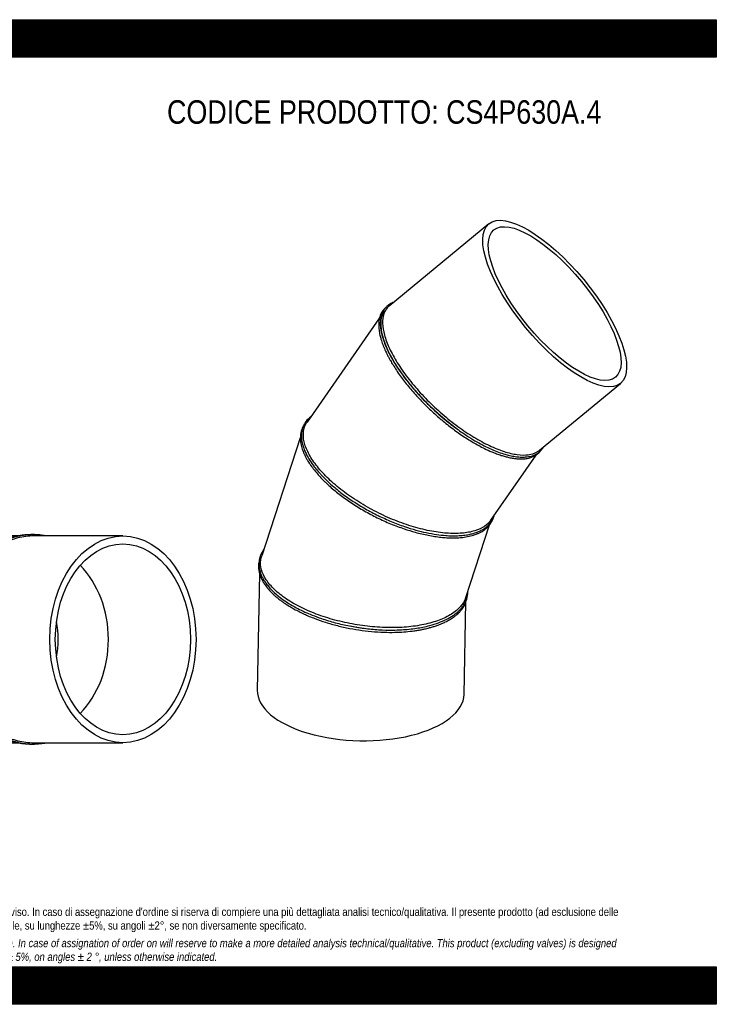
# Model space of a CAD drawing. Header units: millimetres. Extents: x 0 to 4243, y 0 to 3000.
# Tile 5 of 5: x 2121 to 4243, y 0 to 3000. Entities that reach past the tile are written whole.
import ezdxf

# ---------------------------------------------------------------- set-up
doc = ezdxf.new("R2010")
doc.units = ezdxf.units.MM
doc.header["$LTSCALE"] = 14.285714
doc.layers.add('Default', color=7, linetype='Continuous')
doc.layers.add('TUBO_X_GOMITO_45', color=7, linetype='Continuous')

# ---------------------------------------------------------------- blocks, each defined once
blk = doc.blocks.new('SE1')
at = {"layer": 'TUBO_X_GOMITO_45', "color": 7, "linetype": 'Continuous'}
for p, q in [((3550.3, 2378), (3246.6, 2127.4)), ((3217.2, 2092), (2996.9, 1774)), ((3704, 1688), (3951.2, 1892)), ((3450.2, 1755.8), (3450.2, 1755.8)), ((2976, 1725.6), (2858.4, 1366.5)), ((3556.3, 1475.2), (3693.8, 1673.6)), ((3253.2, 1471.5), (3253.2, 1471.5)), ((3479.8, 1239.8), (3552.2, 1460.6)), ((2852.1, 1311.1), (2844.9, 957.1)), ((3474.8, 944.2), (3480.5, 1226)), ((3147.7, 1149.3), (3147.6, 1149.3))]:
    blk.add_line(p, q, dxfattribs=at)
for major_axis in [(200.5, -243), (-185.1, 224.4)]:
    blk.add_ellipse((3750.7, 2135), major_axis=major_axis, ratio=0.364105, dxfattribs=at)
for centre, major_axis, ratio, start_param, end_param in [((3469.5, 1903), (233.7, -214.9), 0.397048, 3.196446, 4.984809), ((3159.8, 950.7), (-314.9, 6.4), 0.46865, 0, 3.141593)]:
    blk.add_ellipse(centre, major_axis=major_axis, ratio=ratio, start_param=start_param, end_param=end_param, dxfattribs=at)
for points, knots in [([(3260.1, 2138.6), (3259.5, 2138.4), (3256.6, 2137.3), (3251.9, 2135.2), (3246.9, 2132.4), (3243, 2129.6), (3239.5, 2126.8), (3235.9, 2123.3), (3232.5, 2119.2), (3229.5, 2114.9), (3226.7, 2109.9), (3224.2, 2104.1), (3222.2, 2097.7), (3220.8, 2091.2), (3219.6, 2082.5), (3219.4, 2070.7), (3220.8, 2056.9), (3223.5, 2043.4), (3226.8, 2031), (3230.7, 2019.4), (3234.8, 2008.6), (3239.4, 1998), (3245, 1986), (3254.8, 1967.3), (3270.3, 1941.4), (3293.2, 1908.7), (3319.6, 1876), (3348.7, 1843.9), (3380.2, 1812.9), (3413.4, 1783.7), (3447.6, 1756.7), (3479.3, 1734.6), (3507.1, 1717.4), (3530.7, 1704.4), (3553.1, 1693.4), (3574.6, 1684.3), (3593.4, 1677.7), (3610.4, 1672.9), (3626.1, 1669.5), (3641.9, 1667.5), (3655.6, 1667.1), (3666.6, 1667.9), (3675.4, 1669.3), (3683.2, 1671.4), (3690.4, 1674.2), (3696.5, 1677.4), (3700.5, 1680.1), (3703.7, 1682.6), (3706.8, 1685.3), (3711.2, 1689.9), (3713.6, 1693.4), (3715.2, 1695.8)], [0.4546403, 0.4546403, 0.4546403, 0.4546403, 0.4569438, 0.4644168, 0.4719248, 0.4765825, 0.4810469, 0.4873341, 0.4943712, 0.4996258, 0.5059433, 0.5139235, 0.521348, 0.5276605, 0.535035, 0.5483691, 0.5616923, 0.5717909, 0.5825281, 0.5918117, 0.5987599, 0.6069153, 0.6153419, 0.6247273, 0.6467928, 0.6688505, 0.6909026, 0.7129521, 0.7350003, 0.7570486, 0.7790983, 0.8011509, 0.8176018, 0.8323123, 0.8470265, 0.8620516, 0.8764034, 0.8869281, 0.899867, 0.912985, 0.9260446, 0.9361115, 0.9444462, 0.952569, 0.9614967, 0.9698039, 0.9755744, 0.9785728, 0.9834899, 0.9907453, 1, 1, 1, 1]), ([(3233.4, 2120.2), (3232.9, 2119.8), (3231.2, 2118.1), (3228, 2114.5), (3224.1, 2108.9), (3220.6, 2102.3), (3218.1, 2095.5), (3216.3, 2088.7), (3215.1, 2081), (3214.5, 2071.9), (3214.8, 2062.6), (3215.6, 2054.4), (3216.8, 2046.7), (3218.6, 2037.9), (3221.9, 2025.3), (3224.9, 2016.6), (3227.1, 2010.6)], [0.8900711, 0.8900711, 0.8900711, 0.8900711, 0.8922834, 0.8985732, 0.9070083, 0.9159896, 0.9244035, 0.9308588, 0.9388577, 0.9486088, 0.9578538, 0.9646494, 0.9707628, 0.9776648, 0.9874948, 1, 1, 1, 1]), ([(3229.7, 2109.7), (3225.4, 2102.7), (3222.7, 2094.4), (3220.2, 2075.4), (3220.5, 2064.5), (3224.4, 2040.9), (3227.9, 2028.1), (3238.1, 2001.1), (3244.7, 1986.8), (3256.7, 1964.8), (3261.1, 1957.4), (3270.4, 1942.4), (3275.4, 1934.8), (3291.3, 1911.9), (3303.2, 1896.5), (3328.8, 1866.1), (3342.6, 1851), (3371.5, 1821.7), (3386.7, 1807.4), (3418, 1780.4), (3434, 1767.6), (3450.2, 1755.8)], [0.4394972, 0.4394972, 0.4394972, 0.4394972, 0.5, 0.5, 0.5625, 0.5625, 0.625, 0.625, 0.6875, 0.6875, 0.71875, 0.71875, 0.75, 0.75, 0.8125, 0.8125, 0.875, 0.875, 0.9375, 0.9375, 1, 1, 1, 1]), ([(3246.6, 2127.4), (3242.4, 2123.9), (3238.8, 2119.8), (3231.4, 2108), (3228.5, 2099.5), (3226, 2080.2), (3226.3, 2069.4), (3230.2, 2045.7), (3233.7, 2032.9), (3243.8, 2005.9), (3250.4, 1991.7), (3262.4, 1969.7), (3266.8, 1962.3), (3276.1, 1947.3), (3281.2, 1939.7), (3297, 1916.8), (3308.9, 1901.4), (3334.4, 1871), (3348.2, 1855.9), (3377.2, 1826.6), (3392.4, 1812.4), (3423.6, 1785.4), (3439.6, 1772.6), (3472, 1748.8), (3488.3, 1737.9), (3520.5, 1718.3), (3536.4, 1709.7), (3567.3, 1695), (3582.2, 1689), (3610.7, 1679.8), (3624.1, 1676.7), (3648.9, 1673.3), (3660.3, 1673.2), (3680.5, 1675.9), (3689.4, 1678.7), (3699.4, 1684.6), (3701.8, 1686.2), (3704, 1688)], [0.4482546, 0.4482546, 0.4482546, 0.4482546, 0.46875, 0.46875, 0.5, 0.5, 0.53125, 0.53125, 0.5625, 0.5625, 0.59375, 0.59375, 0.609375, 0.609375, 0.625, 0.625, 0.65625, 0.65625, 0.6875, 0.6875, 0.71875, 0.71875, 0.75, 0.75, 0.78125, 0.78125, 0.8125, 0.8125, 0.84375, 0.84375, 0.875, 0.875, 0.90625, 0.90625, 0.9375, 0.9375, 0.948259, 0.948259, 0.948259, 0.948259]), ([(3227.1, 2010.6), (3229.4, 2004.5), (3233, 1995.5), (3239.7, 1981.3), (3245.1, 1970.9), (3251.1, 1960.1), (3261.8, 1941.9), (3279.5, 1915.3), (3305, 1882.1), (3333.6, 1849.3), (3364.8, 1817.4), (3397.9, 1787.2), (3432.3, 1759.1), (3467.4, 1733.7), (3502.5, 1711.6), (3533.1, 1695), (3556.7, 1684.2), (3573.8, 1677.4), (3587.4, 1672.7), (3599.9, 1669), (3612.2, 1665.9), (3625.5, 1663.5), (3639.6, 1661.9), (3653.8, 1661.7), (3665.7, 1663), (3674.3, 1664.9), (3680.1, 1666.8), (3685.4, 1668.9), (3691.2, 1671.8), (3697, 1675.7), (3702, 1680), (3705, 1683.3), (3706.3, 1684.9), (3706.5, 1685.1)], [0, 0, 0, 0, 0.012539, 0.0223834, 0.0292869, 0.0354158, 0.0448675, 0.067209, 0.0895522, 0.1118917, 0.1342294, 0.1565666, 0.1789048, 0.2012457, 0.2235904, 0.2459425, 0.2609594, 0.2711894, 0.2814748, 0.2898942, 0.2986804, 0.3095843, 0.3213023, 0.334114, 0.3475109, 0.3561022, 0.3610878, 0.3670827, 0.3748021, 0.383057, 0.39108, 0.397788, 0.3986149, 0.3986149, 0.3986149, 0.3986149]), ([(3008.1, 1790.4), (3002.2, 1785.9), (2993.5, 1777.2), (2985.3, 1763.4), (2981.1, 1751.1), (2979.1, 1738.6), (2979.1, 1726.1), (2980.8, 1713.3), (2984, 1700.7), (2988.8, 1687.7), (2995.5, 1673.3), (3005, 1656.8), (3016.5, 1640.4), (3027.1, 1627.3), (3035.2, 1617.9), (3043.3, 1609.1), (3055.8, 1596.5), (3075.1, 1578.6), (3103, 1555.9), (3136.7, 1532.2), (3173.9, 1509.4), (3212.9, 1488.7), (3253.1, 1470.6), (3291.7, 1456), (3327.3, 1444.9), (3359.9, 1436.8), (3390.6, 1431.3), (3416.2, 1428.4), (3437.4, 1427.4), (3455.5, 1427.5), (3473.3, 1428.9), (3489.2, 1431.3), (3501.7, 1434.3), (3511.1, 1437.3), (3518.2, 1440), (3524.5, 1442.8), (3530.8, 1446.1), (3537.8, 1450.4), (3544.9, 1455.8), (3550.7, 1461.4), (3555.1, 1466.5), (3558.8, 1471.6), (3561.9, 1477), (3564.5, 1482.4), (3566.2, 1487.1), (3567, 1489.9), (3567.4, 1491.1)], [0.3475041, 0.3475041, 0.3475041, 0.3475041, 0.3690294, 0.385149, 0.3981211, 0.4102323, 0.4238794, 0.4346956, 0.446484, 0.45795, 0.4689656, 0.4837886, 0.4998708, 0.5097679, 0.5162955, 0.5230706, 0.5315151, 0.5477905, 0.5679709, 0.5899854, 0.6119964, 0.6340061, 0.656016, 0.6780279, 0.6968212, 0.7144755, 0.7327056, 0.7499375, 0.7608577, 0.7731903, 0.7860488, 0.7986336, 0.8092784, 0.8166607, 0.8234513, 0.8289887, 0.8349549, 0.8430637, 0.8523096, 0.8611368, 0.8676981, 0.8733313, 0.8808244, 0.8874691, 0.8924286, 0.8965071, 0.8965071, 0.8965071, 0.8965071]), ([(3556.3, 1475.2), (3551.5, 1468.3), (3545.2, 1462.1), (3529, 1451), (3518.8, 1446.2), (3495.5, 1439), (3482.3, 1436.6), (3453.5, 1434.2), (3437.9, 1434.2), (3404.9, 1436.7), (3387.5, 1439.1), (3351.4, 1446.3), (3332.8, 1451.1), (3295.1, 1462.8), (3276.1, 1469.7), (3238.2, 1485.4), (3219.3, 1494.2), (3182.6, 1513.4), (3164.8, 1523.7), (3130.7, 1545.6), (3114.4, 1557.1), (3084.2, 1580.9), (3070.2, 1593.1), (3051.4, 1611.7), (3045.4, 1617.9), (3034.3, 1630.4), (3029.1, 1636.6), (3014.8, 1655.2), (3006.8, 1667.5), (2994.5, 1691.4), (2990.2, 1703), (2985.2, 1725.1), (2984.6, 1735.5), (2987.2, 1754.9), (2990.3, 1763.7), (2995.8, 1772.4), (2996.3, 1773.2), (2996.9, 1774)], [0.0343542, 0.0343542, 0.0343542, 0.0343542, 0.0625, 0.0625, 0.09375, 0.09375, 0.125, 0.125, 0.15625, 0.15625, 0.1875, 0.1875, 0.21875, 0.21875, 0.25, 0.25, 0.28125, 0.28125, 0.3125, 0.3125, 0.34375, 0.34375, 0.375, 0.375, 0.390625, 0.390625, 0.40625, 0.40625, 0.4375, 0.4375, 0.46875, 0.46875, 0.5, 0.5, 0.53125, 0.53125, 0.5343449, 0.5343449, 0.5343449, 0.5343449]), ([(2984.8, 1761.2), (2983.4, 1758.7), (2980.9, 1753.4), (2978, 1744.5), (2976.3, 1735.3), (2975.8, 1725.8), (2976.4, 1714.4), (2979, 1700), (2983.9, 1685.5), (2988.9, 1674.2), (2993, 1665.9), (2997.9, 1657.2), (3005.5, 1645), (3011.5, 1636.9), (3015.6, 1631.4)], [0.8789847, 0.8789847, 0.8789847, 0.8789847, 0.8879564, 0.8977545, 0.9082588, 0.9167761, 0.9260077, 0.9412667, 0.9566456, 0.9646393, 0.9707516, 0.9776566, 0.9874903, 1, 1, 1, 1]), ([(3015.6, 1631.4), (3020, 1625.8), (3026.5, 1617.7), (3037.8, 1605.3), (3046.5, 1596.3), (3055.8, 1587.2), (3072.1, 1572.2), (3097.8, 1551), (3132.8, 1526.2), (3170.6, 1503.1), (3210.2, 1482.1), (3251, 1463.7), (3289.9, 1449.1), (3321.6, 1439.3), (3346.1, 1433.1), (3365.8, 1428.8), (3385.2, 1425.4), (3404, 1423), (3422.7, 1421.4), (3443, 1420.8), (3464.3, 1421.8), (3485.2, 1424.6), (3501.4, 1428.6), (3513.4, 1432.9), (3522.2, 1436.8), (3529.2, 1440.6), (3535.1, 1444.5), (3540.6, 1448.6), (3546.3, 1453.7), (3551.6, 1459.7), (3555.9, 1465.6), (3558.9, 1470.9), (3560.4, 1474.1), (3561, 1475.5), (3561, 1475.5)], [0, 0, 0, 0, 0.012542, 0.0223936, 0.029305, 0.0354354, 0.0448896, 0.0672387, 0.0895899, 0.1119376, 0.134284, 0.1566307, 0.1789792, 0.1975455, 0.2087266, 0.2199098, 0.2310999, 0.2425944, 0.2536, 0.2657409, 0.2818818, 0.2974922, 0.3124148, 0.3219649, 0.3300466, 0.3380487, 0.3440888, 0.3502604, 0.3583898, 0.3668923, 0.375144, 0.3812984, 0.38618, 0.3862021, 0.3862021, 0.3862021, 0.3862021]), ([(2864.9, 1386.6), (2863.8, 1385), (2861.1, 1381), (2857.5, 1374.6), (2854.6, 1367.9), (2852.7, 1362), (2851.2, 1356.3), (2850.2, 1349.8), (2849.7, 1342.9), (2849.9, 1336), (2850.7, 1329.1), (2852.2, 1321.4), (2855, 1312.3), (2858.8, 1303.2), (2864.1, 1293.4), (2871.6, 1281.9), (2882.6, 1268.3), (2897.2, 1253.7), (2914.2, 1239.5), (2932.2, 1226.8), (2950.4, 1215.6), (2969.1, 1205.3), (2989.5, 1195.4), (3013.7, 1185.1), (3044.2, 1173.8), (3082.3, 1162.3), (3125.8, 1152.3), (3170.1, 1145.1), (3214.4, 1140.9), (3252.5, 1139.9), (3283.4, 1140.9), (3307.7, 1142.8), (3329.5, 1145.6), (3350.4, 1149.3), (3373.2, 1154.7), (3397.5, 1162.3), (3421.3, 1172.6), (3439.8, 1183.3), (3452.7, 1193.2), (3461.7, 1201.5), (3468.8, 1209.6), (3474.2, 1217.3), (3477.8, 1223.9), (3480.4, 1229.4), (3482.7, 1235.3), (3484.6, 1242.2), (3485.8, 1249.5), (3486.2, 1255.2), (3486.2, 1258.4), (3486.2, 1259.1)], [0.3365952, 0.3365952, 0.3365952, 0.3365952, 0.3422875, 0.3504507, 0.3578614, 0.3641966, 0.369246, 0.3757679, 0.3841803, 0.3905, 0.3965573, 0.4046963, 0.4131762, 0.4234472, 0.4316449, 0.4424229, 0.4577136, 0.4726118, 0.48749, 0.502797, 0.5147776, 0.526379, 0.5401486, 0.5530454, 0.569229, 0.5915839, 0.6139357, 0.6362869, 0.6586394, 0.6809951, 0.6950449, 0.70801, 0.72107, 0.732398, 0.7454626, 0.7641552, 0.7821453, 0.8004368, 0.8134093, 0.8226756, 0.8324727, 0.8430528, 0.849385, 0.8544424, 0.8610036, 0.8685894, 0.8762511, 0.8836115, 0.8858523, 0.8858523, 0.8858523, 0.8858523]), ([(2851.4, 1354.5), (2850.6, 1351.3), (2849.4, 1346.4), (2848.7, 1338.8), (2848.6, 1333), (2848.9, 1327.5), (2849.6, 1321.7), (2850.9, 1315.3), (2852.6, 1309.3), (2854.6, 1303.6), (2857, 1297.8), (2860.3, 1291.2), (2865.4, 1282.3), (2873.3, 1271), (2884.3, 1258.4), (2895.2, 1247.8), (2904.7, 1239.6), (2913, 1232.9), (2921.5, 1226.6), (2931.1, 1220), (2942.6, 1212.7), (2956.6, 1204.5), (2971.8, 1196.5), (2987.3, 1189), (3003.3, 1182), (3024.9, 1173.4), (3053.2, 1163.5), (3088.9, 1153.4), (3126.2, 1145.1), (3164.1, 1138.9), (3202, 1134.8), (3238, 1133.1), (3269.9, 1133.3), (3297.6, 1135), (3318.4, 1137.3), (3334.6, 1139.8), (3346.4, 1141.9), (3356.8, 1144.2), (3366.4, 1146.5), (3376.2, 1149.1), (3386.8, 1152.4), (3397.4, 1156.2), (3407.7, 1160.3), (3418.9, 1165.4), (3430.8, 1171.8), (3441.4, 1178.6), (3449.5, 1184.7), (3455.5, 1189.9), (3460.4, 1194.6), (3464.3, 1199), (3468.1, 1203.5), (3472, 1208.9), (3475.9, 1215.4), (3479.2, 1222.2), (3481.5, 1228.5), (3483, 1233.8), (3483.9, 1238.2), (3484.3, 1241), (3484.5, 1242.2)], [0, 0, 0, 0, 0.0093284, 0.0168132, 0.0224541, 0.0269851, 0.0331745, 0.0397336, 0.04598, 0.0509437, 0.0565174, 0.0633678, 0.0703123, 0.0828548, 0.0971211, 0.1088041, 0.1157597, 0.1230992, 0.1301593, 0.1364395, 0.1450773, 0.155394, 0.1652341, 0.1748057, 0.1843755, 0.193944, 0.2121316, 0.2312569, 0.2503806, 0.2695039, 0.2886278, 0.3077538, 0.32458, 0.3388681, 0.3526932, 0.3597811, 0.3671952, 0.3739432, 0.3791452, 0.3854821, 0.3931857, 0.4008342, 0.4080692, 0.4161305, 0.4273333, 0.4385994, 0.4459523, 0.4526975, 0.4589519, 0.4638487, 0.4687347, 0.4752336, 0.4829096, 0.4905943, 0.4977141, 0.5029723, 0.5075309, 0.5114119, 0.5114119, 0.5114119, 0.5114119]), ([(3479.8, 1239.9), (3478.1, 1234.6), (3475.8, 1229.5), (3467.5, 1215.8), (3460.3, 1207.4), (3442.1, 1192.2), (3431.2, 1185.2), (3406.1, 1172.9), (3392, 1167.6), (3361.1, 1158.7), (3344.3, 1155.2), (3308.8, 1150.1), (3290.1, 1148.5), (3251.3, 1147.3), (3231.2, 1147.7), (3190.6, 1150.5), (3170, 1152.8), (3129.2, 1159.5), (3108.9, 1163.7), (3069.2, 1173.9), (3050, 1179.9), (3013.1, 1193.3), (2995.5, 1200.8), (2962.8, 1217), (2947.7, 1225.7), (2927.2, 1239.4), (2920.8, 1244.1), (2908.7, 1253.6), (2903, 1258.5), (2887.5, 1273.3), (2878.8, 1283.4), (2865.4, 1303.8), (2860.5, 1314), (2855, 1334.3), (2854.2, 1344.3), (2856.1, 1358.2), (2857, 1362.4), (2858.4, 1366.5)], [0.0137233, 0.0137233, 0.0137233, 0.0137233, 0.03125, 0.03125, 0.0625, 0.0625, 0.09375, 0.09375, 0.125, 0.125, 0.15625, 0.15625, 0.1875, 0.1875, 0.21875, 0.21875, 0.25, 0.25, 0.28125, 0.28125, 0.3125, 0.3125, 0.34375, 0.34375, 0.375, 0.375, 0.390625, 0.390625, 0.40625, 0.40625, 0.4375, 0.4375, 0.46875, 0.46875, 0.5, 0.5, 0.5137185, 0.5137185, 0.5137185, 0.5137185])]:
    blk.add_open_spline(points, degree=3, knots=knots, dxfattribs=at)
for points in [[(3715.2, 1695.8), (3715.8, 1696.8), (3716.3, 1697.7), (3716.8, 1698.6)], [(3127.4, 1152.9), (3134.1, 1151.6), (3140.9, 1150.4), (3147.6, 1149.3)], [(3147.7, 1149.3), (3157.3, 1147.8), (3167, 1146.4), (3176.6, 1145.3)]]:
    blk.add_open_spline(points, degree=3, dxfattribs=at)
blk = doc.blocks.new('SE2')
at = {"layer": 'TUBO_X_GOMITO_45', "color": 7, "linetype": 'Continuous'}
for p, q in [((1919.9, 1427), (1870.3, 1427)), ((2116.5, 1427), (1971.3, 1427)), ((2435.6, 1427), (2164.5, 1427)), ((1870.3, 797), (1919.9, 797)), ((1971.3, 797), (2116.5, 797)), ((2164.5, 797), (2435.6, 797))]:
    blk.add_line(p, q, dxfattribs=at)
for centre, radius, start, end in [((1868.2, 1112), 319, 99.8836, 266.0298), ((1869.2, 1112), 319, 81.1555, 278.8446), ((1870.3, 1112), 315, 89.9987, 270.0012), ((1868.2, 1112), 319, 274.0064, 278.9874)]:
    blk.add_arc(centre, radius, start, end, dxfattribs=at)
for major_axis in [(0, 315), (0, 290.9)]:
    blk.add_ellipse((2435.6, 1112), major_axis=major_axis, ratio=0.707107, dxfattribs=at)
for centre, major_axis, ratio, start_param, end_param in [((2158.8, 1112), (0, -290.9), 0.800199, 0.683234, 2.458358), ((2158.8, 1112), (0, 290.9), 0.800199, 3.824827, 5.599951), ((1967.3, 1112), (0, 290.9), 0.931852, 4.523379, 4.901399), ((1967.3, 1112), (0, -290.9), 0.931852, 1.381786, 1.759807)]:
    blk.add_ellipse(centre, major_axis=major_axis, ratio=ratio, start_param=start_param, end_param=end_param, dxfattribs=at)
for points, knots in [([(2012.8, 1427.1), (2012.7, 1427.1), (2006.4, 1428.2), (1993.8, 1429.8), (1975.3, 1431.1), (1956.2, 1431), (1936.2, 1429.6), (1915.1, 1426.5), (1894.2, 1421.8), (1874.6, 1415.8), (1856.4, 1408.7), (1841.2, 1401.6), (1829.8, 1395.5), (1822.5, 1391.3), (1817, 1388), (1810.4, 1383.8), (1802.3, 1378.3), (1793.2, 1371.6), (1784.3, 1364.5), (1773.5, 1355.2), (1757.6, 1340.1), (1738, 1317.6), (1718, 1289.1), (1703.2, 1262), (1692.5, 1237.7), (1685.3, 1217.6), (1680.6, 1201.6), (1677.6, 1189.6), (1675.6, 1180.3), (1673.5, 1169.1), (1671.4, 1155.6), (1669.5, 1138.1), (1669.1, 1127.1), (1668.8, 1119.8)], [0.7287847, 0.7287847, 0.7287847, 0.7287847, 0.7289937, 0.739039, 0.7491736, 0.7588609, 0.7697797, 0.7815237, 0.793048, 0.8042434, 0.8142427, 0.8242445, 0.8309061, 0.8347078, 0.8375236, 0.8411681, 0.846934, 0.8529765, 0.858893, 0.8647008, 0.8752418, 0.8929967, 0.9107157, 0.9284331, 0.9398151, 0.9508888, 0.9604564, 0.9649205, 0.9693187, 0.9748507, 0.9817395, 0.9901982, 1, 1, 1, 1]), ([(2016.1, 1427), (2015, 1427.2), (2007.6, 1428.4), (1994, 1430.1), (1976.1, 1431.1), (1961.5, 1431), (1950, 1430.4), (1940.7, 1429.6), (1932, 1428.5), (1924.6, 1427.4), (1918.3, 1426.3), (1911.9, 1425.1), (1900.8, 1422.6), (1883.4, 1417.8), (1861.2, 1409.6), (1838.8, 1399.1), (1818.3, 1387.2), (1799, 1374), (1780.5, 1359), (1762.8, 1342.1), (1746.4, 1323.8), (1731.5, 1304.2), (1720.2, 1286.8), (1712.1, 1272.5), (1707.2, 1263.1), (1703.6, 1255.6), (1700.7, 1249.2), (1696.5, 1239.5), (1689.6, 1221.7), (1681.9, 1196.5), (1675.8, 1167.1), (1672.4, 1138), (1671.4, 1110.2), (1672.6, 1083.8), (1675.7, 1058.6), (1680.6, 1033.5), (1687.2, 1009.8), (1694, 990.7), (1699.8, 976.7), (1704.8, 965.8), (1710.6, 954.2), (1718.8, 939.6), (1730.1, 921.8), (1743.7, 903.6), (1757.3, 888), (1769.5, 875.4), (1781.5, 864.4), (1793.9, 854.2), (1804.9, 846), (1813.7, 840.1), (1821.2, 835.3), (1829.6, 830.3), (1839.9, 824.6), (1852.4, 818.5), (1866.6, 812.5), (1882, 806.9), (1896.8, 802.5), (1909.5, 799.4), (1919.4, 797.5), (1928, 796.1), (1937.3, 794.8), (1949.4, 793.6), (1964.8, 792.9), (1982.9, 793.1), (2000.2, 794.6), (2011.2, 796.1), (2015.9, 796.9)], [0.2286434, 0.2286434, 0.2286434, 0.2286434, 0.2305017, 0.2407226, 0.2505899, 0.2593553, 0.2642558, 0.2692437, 0.2742502, 0.2784516, 0.281306, 0.2844578, 0.2888793, 0.2997087, 0.3132651, 0.326648, 0.3390408, 0.3506431, 0.3634088, 0.3763122, 0.3887563, 0.4012351, 0.4141333, 0.4204941, 0.4262227, 0.4301797, 0.4330084, 0.4368883, 0.4462277, 0.4616646, 0.4764554, 0.491158, 0.5052989, 0.5179016, 0.5305044, 0.5431076, 0.5561957, 0.5674007, 0.5735952, 0.579035, 0.58555, 0.5932343, 0.6045574, 0.6176167, 0.6281808, 0.6364202, 0.6447829, 0.6536293, 0.6614616, 0.6662701, 0.6703916, 0.6754956, 0.6816054, 0.6890927, 0.6975506, 0.7062218, 0.715214, 0.7223591, 0.7271425, 0.7314104, 0.7362953, 0.7423356, 0.7509479, 0.7611422, 0.7713785, 0.778997, 0.778997, 0.778997, 0.778997]), ([(1971.3, 797), (1971.3, 797), (1971.3, 797), (1952.2, 797), (1933.1, 799), (1895.5, 807), (1877.1, 813), (1841.7, 828.6), (1824.7, 838.3), (1792.8, 861.2), (1777.8, 874.2), (1757.4, 896.1), (1750.9, 903.7), (1738.7, 919.6), (1732.9, 927.9), (1716.9, 953.6), (1707.7, 971.9), (1692.9, 1010.1), (1687.3, 1030), (1679.7, 1070.6), (1677.8, 1091.3), (1677.8, 1132.7), (1679.7, 1153.4), (1687.3, 1194), (1692.9, 1213.9), (1707.7, 1252.1), (1716.9, 1270.4), (1733, 1296.1), (1738.7, 1304.4), (1750.9, 1320.3), (1757.4, 1328), (1777.8, 1349.8), (1792.8, 1362.9), (1824.7, 1385.7), (1841.7, 1395.4), (1877.1, 1411.1), (1895.6, 1417), (1933.1, 1425), (1952.2, 1427), (1971.3, 1427)], [0.249996, 0.249996, 0.249996, 0.249996, 0.25, 0.25, 0.28125, 0.28125, 0.3125, 0.3125, 0.34375, 0.34375, 0.375, 0.375, 0.390625, 0.390625, 0.40625, 0.40625, 0.4375, 0.4375, 0.46875, 0.46875, 0.5, 0.5, 0.53125, 0.53125, 0.5625, 0.5625, 0.59375, 0.59375, 0.609375, 0.609375, 0.625, 0.625, 0.65625, 0.65625, 0.6875, 0.6875, 0.71875, 0.71875, 0.7499929, 0.7499929, 0.7499929, 0.7499929]), ([(2160, 1431), (2157.2, 1431), (2152, 1431), (2144.5, 1430.7), (2136, 1430), (2125.6, 1428.8), (2114.4, 1426.7), (2103.9, 1424.2), (2095.6, 1421.8), (2089, 1419.7), (2083.6, 1417.8), (2075.7, 1414.7), (2062.6, 1408.9), (2045.2, 1399.6), (2029, 1388.8), (2016.5, 1379), (2007.6, 1371.4), (2000.6, 1364.9), (1994.6, 1359), (1988.4, 1352.5), (1981.2, 1344.4), (1973.1, 1334.5), (1965.1, 1323.8), (1957.6, 1312.7), (1948.6, 1298.2), (1938.6, 1279.7), (1928.8, 1258.1), (1920.9, 1236.8), (1914.8, 1217.1), (1910.8, 1201.2), (1908.3, 1189.4), (1906.5, 1180.1), (1904.7, 1168.9), (1903, 1155.5), (1901.4, 1138), (1901, 1127), (1900.8, 1119.8)], [0.7518643, 0.7518643, 0.7518643, 0.7518643, 0.7572016, 0.7614794, 0.7659589, 0.7730718, 0.7809831, 0.787128, 0.7930007, 0.7969412, 0.7997032, 0.8034795, 0.8125313, 0.8256485, 0.8388204, 0.8468562, 0.8531998, 0.8588864, 0.8632277, 0.8674555, 0.8739833, 0.8813801, 0.8886312, 0.8957204, 0.9031656, 0.9161227, 0.9290776, 0.9401378, 0.9511765, 0.9605556, 0.9650036, 0.969396, 0.9749165, 0.9817957, 0.9902289, 1, 1, 1, 1]), ([(2201.8, 1427.1), (2199.9, 1427.4), (2195.1, 1428.3), (2187.1, 1429.5), (2177.2, 1430.5), (2166.6, 1431.1), (2155.7, 1431), (2145.2, 1430.4), (2134.6, 1429.3), (2123.2, 1427.5), (2111.2, 1424.9), (2100.7, 1421.9), (2092.4, 1419.2), (2086.1, 1416.9), (2079.6, 1414.3), (2072.2, 1411), (2064.1, 1407), (2055.9, 1402.7), (2048.4, 1398.2), (2042, 1394.1), (2036.8, 1390.6), (2032, 1387.1), (2026.5, 1383.1), (2020.2, 1378.1), (2009.8, 1369.2), (1996.3, 1356.2), (1983.3, 1341.3), (1973.8, 1329), (1967.4, 1320), (1961.7, 1311.5), (1956.9, 1303.8), (1952.5, 1296.3), (1946.9, 1286), (1939.9, 1271.9), (1932.4, 1254.6), (1924, 1231.9), (1915.8, 1203.5), (1909.1, 1169), (1905.6, 1133.6), (1905.3, 1097.9), (1908.1, 1062.4), (1914.1, 1027.7), (1922.3, 997.3), (1931.6, 971), (1941.3, 948.8), (1950.5, 931.1), (1958.1, 918.3), (1963.8, 909.4), (1969.8, 900.5), (1978, 889.5), (1988.4, 876.7), (2001.1, 863.2), (2013.2, 851.9), (2023.5, 843.2), (2031.4, 837.3), (2038, 832.6), (2044.9, 828), (2053.6, 822.6), (2064.4, 816.8), (2076.1, 811.2), (2087.1, 806.7), (2097.3, 803.1), (2107.5, 800.1), (2118.2, 797.5), (2128.8, 795.6), (2138.6, 794.2), (2149.6, 793.2), (2162.9, 792.8), (2176.6, 793.4), (2187.5, 794.6), (2194.7, 795.6), (2199.1, 796.4), (2201.4, 796.9), (2202, 797)], [0.3494208, 0.3494208, 0.3494208, 0.3494208, 0.3530656, 0.3585253, 0.3644115, 0.3715092, 0.378488, 0.3847302, 0.3910648, 0.3983803, 0.4062347, 0.4138426, 0.4184923, 0.4222118, 0.4261959, 0.4311851, 0.4369664, 0.4424683, 0.4476966, 0.4524329, 0.4558977, 0.4588686, 0.4628444, 0.4677039, 0.4728397, 0.486381, 0.4995435, 0.5057379, 0.5118893, 0.5177027, 0.5223179, 0.5264145, 0.5315655, 0.5410261, 0.551163, 0.5609347, 0.5783826, 0.5961065, 0.6138288, 0.6315506, 0.6492727, 0.6669962, 0.6844749, 0.6970084, 0.7100597, 0.7220452, 0.728665, 0.7337924, 0.7391234, 0.7459986, 0.756302, 0.7664124, 0.7771075, 0.7845392, 0.7896995, 0.7942821, 0.7986894, 0.804306, 0.8124987, 0.820572, 0.8278533, 0.8340088, 0.8403427, 0.8474246, 0.8544531, 0.860287, 0.865961, 0.8748962, 0.885287, 0.8914688, 0.8954411, 0.8986892, 0.8998256, 0.8998256, 0.8998256, 0.8998256]), ([(2164.5, 1427), (2148.1, 1427), (2131.6, 1425), (2099.4, 1417), (2083.6, 1411.1), (2053.2, 1395.4), (2038.6, 1385.7), (2011.1, 1362.9), (1998.3, 1349.8), (1980.8, 1328), (1975.2, 1320.3), (1964.7, 1304.4), (1959.8, 1296.1), (1946, 1270.4), (1938.1, 1252.1), (1925.4, 1213.9), (1920.5, 1194), (1914, 1153.4), (1912.4, 1132.7), (1912.4, 1091.3), (1914, 1070.6), (1920.5, 1030), (1925.4, 1010.1), (1938.1, 971.9), (1945.9, 953.7), (1959.8, 927.9), (1964.7, 919.6), (1975.2, 903.7), (1980.8, 896.1), (1998.3, 874.3), (2011.1, 861.2), (2038.5, 838.4), (2053.2, 828.6), (2083.6, 813), (2099.4, 807), (2131.6, 799), (2148, 797), (2164.5, 797), (2164.5, 797), (2164.5, 797)], [0.2500013, 0.2500013, 0.2500013, 0.2500013, 0.28125, 0.28125, 0.3125, 0.3125, 0.34375, 0.34375, 0.375, 0.375, 0.390625, 0.390625, 0.40625, 0.40625, 0.4375, 0.4375, 0.46875, 0.46875, 0.5, 0.5, 0.53125, 0.53125, 0.5625, 0.5625, 0.59375, 0.59375, 0.609375, 0.609375, 0.625, 0.625, 0.65625, 0.65625, 0.6875, 0.6875, 0.71875, 0.71875, 0.75, 0.75, 0.7500088, 0.7500088, 0.7500088, 0.7500088]), ([(1668.8, 1119.8), (1668.7, 1112.4), (1668.7, 1101.1), (1669.8, 1083.3), (1671.2, 1070), (1673.2, 1056.2), (1676.4, 1039.2), (1682.1, 1016.1), (1691.2, 989.1), (1704.2, 959.7), (1721, 930.3), (1741.4, 902.2), (1760, 881.6), (1775.2, 867.3), (1786.3, 857.8), (1797.7, 849), (1808.6, 841.4), (1820.2, 833.9), (1834, 826), (1851.3, 817.5), (1871.2, 809.4), (1893, 802.5), (1913.7, 797.8), (1930.4, 795.2), (1942.1, 794), (1951, 793.4), (1959, 793.1), (1964.2, 793), (1966.8, 793)], [0, 0, 0, 0, 0.0100816, 0.0186418, 0.0253964, 0.0305526, 0.0392709, 0.051355, 0.0661149, 0.0821304, 0.099848, 0.1175675, 0.1352888, 0.1426501, 0.1501619, 0.1580885, 0.1651091, 0.1710622, 0.1798849, 0.190291, 0.2016403, 0.2141174, 0.226897, 0.2356497, 0.241264, 0.2457275, 0.2500794, 0.2541526, 0.2541526, 0.2541526, 0.2541526]), ([(1900.8, 1119.8), (1900.7, 1112.4), (1900.7, 1101.1), (1901.6, 1083.5), (1902.8, 1070.2), (1904.5, 1056.4), (1907.2, 1039.6), (1912, 1016.8), (1919.4, 991.2), (1928.7, 966.1), (1939.1, 943.4), (1950.5, 922.4), (1963.3, 902.5), (1976.1, 885.5), (1987.2, 872.8), (1995.5, 864.1), (2001.7, 858.1), (2007.7, 852.6), (2014.3, 846.8), (2022.3, 840.4), (2031.8, 833.4), (2042.7, 826.3), (2054.7, 819.2), (2066.1, 813.5), (2075.7, 809.3), (2083.3, 806.4), (2090.8, 803.7), (2100, 800.9), (2110.9, 798.1), (2122.1, 795.8), (2132.8, 794.3), (2142.3, 793.4), (2150.8, 793), (2156.2, 793), (2158.9, 793), (2159.3, 793)], [0, 0, 0, 0, 0.0100501, 0.0185848, 0.025333, 0.0304793, 0.0390867, 0.0510185, 0.0657313, 0.0796226, 0.092241, 0.1048619, 0.1174849, 0.1303305, 0.1397554, 0.1456548, 0.1504094, 0.1545167, 0.159539, 0.1654809, 0.1722126, 0.180226, 0.1884184, 0.1971296, 0.203028, 0.2075017, 0.2119031, 0.2176347, 0.2251588, 0.2326759, 0.2389694, 0.2451625, 0.2505, 0.2547247, 0.2554314, 0.2554314, 0.2554314, 0.2554314])]:
    blk.add_open_spline(points, degree=3, knots=knots, dxfattribs=at)

msp = doc.modelspace()

# ---------------------------------------------------------------- hatches: boundary and pattern name
at = {"layer": 'Default', "linetype": 'Continuous'}
h = msp.add_hatch(dxfattribs=at)
h.set_pattern_fill('LINE', scale=0.6299213, angle=45, style=0)
h.paths.add_polyline_path([(4242.9, 2885.7), (4242.9, 3000), (0, 3000), (0, 2885.7)])
for points in [[(4242.9, 2885.7), (4242.9, 3000), (0, 3000), (0, 2885.7)], [(4242.9, 0), (4242.9, 114.3), (0, 114.3), (0, 0)]]:
    msp.add_hatch(color=7, dxfattribs=at).paths.add_polyline_path(points)
h = msp.add_hatch(dxfattribs=at)
h.set_pattern_fill('LINE', scale=0.629921, angle=45, style=0)
h.paths.add_polyline_path([(4242.9, 0), (4242.9, 114.3), (0, 114.3), (0, 0)])

# ---------------------------------------------------------------- linework, layer by layer
at = {"layer": 'Default', "color": 7, "linetype": 'Continuous'}
for p, q in [((0, 3000), (4242.9, 3000)), ((4242.9, 3000), (4242.9, 2885.7)), ((4242.9, 2885.7), (0, 2885.7)), ((0, 114.3), (4242.9, 114.3)), ((4242.9, 114.3), (4242.9, 0)), ((4242.9, 0), (0, 0))]:
    msp.add_line(p, q, dxfattribs=at)

# ---------------------------------------------------------------- block references
at = {"layer": 'Default'}
for name in ['SE1', 'SE2']:
    msp.add_blockref(name, (0, 0), dxfattribs=at)

# ---------------------------------------------------------------- texts
at = {"layer": 'Default', "attachment_point": 1}
for s, insert, char_height, width in [('{\\fArial Narrow|b0||i0||c0|p34;\\C7;\\H71.42857143;\\W1.;CODICE PRODOTTO: CS4P630A.4}', (2570.1, 2754.5), 71.429, 1326.445), ("{\\fArial Narrow|b0||i0||c0|p34;\\C7;\\H25.;\\W1.;PLASTITALIA si riserva il diritto di revisionare la presente specifica, mantenendo la conformità alle prescrizioni del prodotto, senza alcun preavviso. In caso di assegnazione d'ordine si riserva di compiere una più dettagliata analisi tecnico/qualitativa. Il presente prodotto (ad esclusione delle \\P}{\\fArial Narrow|b0||i0||c0|p34;\\C7;\\H25.;\\W1.;valvole) è progettato per applicazioni non previste dalla direttiva 2014/68/EU. Tolleranza su diametri e spessori come da normative se applicabile, su lunghezze ±5%, su angoli ±2°, se non diversamente specificato.\\P}{\\fArial Narrow|b0||i0||c0|p34;\\C7;\\H7.142857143;\\W1.;   \\P}{\\fArial Narrow|b0||i1||c0|p34;\\C7;\\H25.;\\W1.;PLASTITALIA on reserves the right to revise this specification, maintaining the conformity to the requirements of the product, without any notice. In case of assignation of order on will reserve to make a more detailed analysis technical/qualitative. This product (excluding valves) is designed \\P}{\\fArial Narrow|b0||i1||c0|p34;\\C7;\\H25.;\\W1.;for applications not covered by Directive 2014/68 / EU. The tolerance on diameters and thicknesses as the standards if applicable, on lengths ± 5%, on angles ± 2 °, unless otherwise indicated.\\P}", (285.7, 294.3), 25, 3671.429)]:
    msp.add_mtext(s, dxfattribs=dict(at, insert=insert, char_height=char_height, width=width))

doc.saveas('drawing.dxf')
